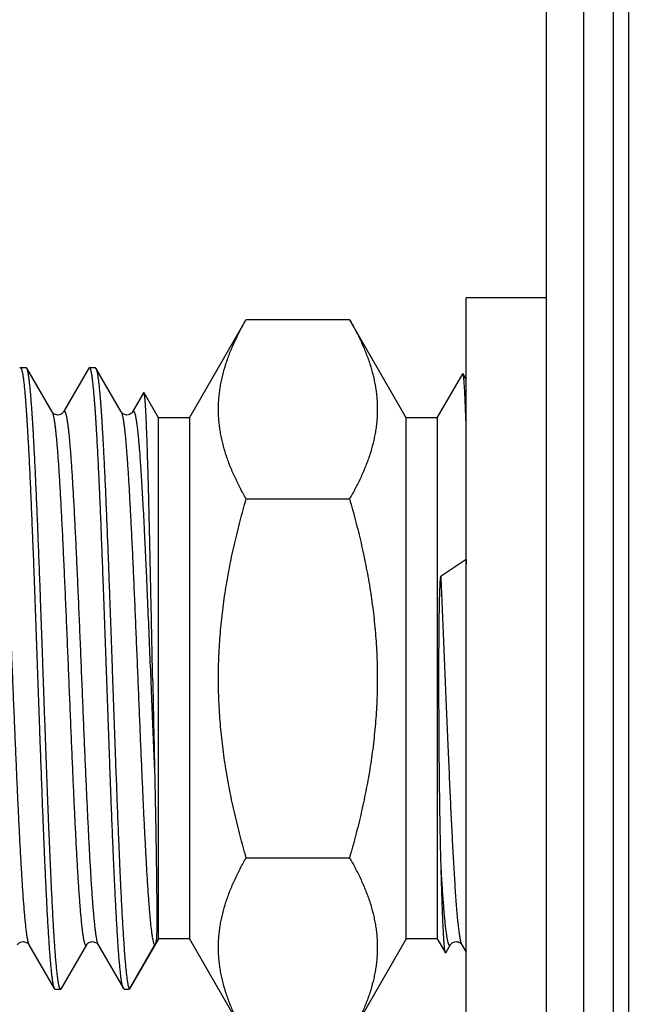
# Model space of a CAD drawing. Header units: inches. Extents: x 0.2 to 16.8, y 0.2 to 10.8.
# Tile 38 of 42: x 9.962 to 10.213, y 7.289 to 7.685. Entities that reach past the tile are written whole.
import ezdxf

# ---------------------------------------------------------------- set-up
doc = ezdxf.new("R2010")
doc.units = ezdxf.units.IN
doc.header["$LTSCALE"] = 0.935
doc.header["$MEASUREMENT"] = 0
doc.layers.get('0').update_dxf_attribs({"linetype": 'CONTINUOUS'})
doc.layers.add('DIMENSIONS', color=7, linetype='CONTINUOUS')
doc.styles.get("Standard").update_dxf_attribs({"font": 'txt', "width": 0.8})
doc.dimstyles.new('DIMSTYLE_1', dxfattribs={"dimtxt": 0.125, "dimasz": 0.18, "dimexe": 0.125, "dimexo": 0.0625, "dimgap": 0.03125, "dimtad": 0, "dimtih": 1, "dimtoh": 1, "dimzin": 4, "dimdsep": 46, "dimtxsty": 'STANDARD', "dimblk": '_FILLED', "dimblk1": '_FILLED', "dimblk2": '_FILLED', "dimcen": 0.09, "dimadec": 0, "dimazin": 0, "dimtp": 0.01, "dimtm": 0.01, "dimtfac": 1, "dimtofl": 0, "dimtmove": 0, "dimatfit": 3, "dimldrblk": '_FILLED', "dimfxl": 1, "dimtolj": 1, "dimtzin": 4, "dimarcsym": 0})

# ---------------------------------------------------------------- blocks, each defined once
blk = doc.blocks.new('*D16')
at = {"layer": 'DIMENSIONS', "color": 2, "linetype": 'CONTINUOUS'}
blk.add_line((9.79494, 7.58723), (9.79494, 9.03085), dxfattribs=at)
at = {"layer": 'DIMENSIONS', "color": 2, "linetype": 'CONTINUOUS', "insert": (9.73244, 9.09335), "char_height": 0.125, "width": 1.325, "attachment_point": 1, "rotation": 90, "line_spacing_factor": 0.9}
blk.add_mtext('2X .49{\\Ftxt.shx;\\W1.000000;\\H0.125000; }[12.5]', dxfattribs=at)
blk = doc.blocks.new('_FILLED')
at = {"color": 0, "linetype": 'BYBLOCK'}
blk.add_solid([(0, 0), (-1, 0.1736), (-1, -0.1736)], dxfattribs=at)

msp = doc.modelspace()

# ---------------------------------------------------------------- linework, layer by layer
at = {"color": 7, "linetype": 'CONTINUOUS'}
for p, q in [((10.18863, 8.59335), (10.18863, 3.52844)), ((10.17363, 3.53844), (10.17363, 8.58335)), ((10.03007, 7.52473), (10.05291, 7.56429)), ((10.05291, 7.56429), (10.09447, 7.56429)), ((10.11731, 7.52473), (10.09447, 7.56429)), ((9.96181, 7.54472), (9.96208, 7.54495)), ((9.96208, 7.54495), (9.96439, 7.54495)), ((9.96466, 7.54472), (9.96439, 7.54495)), ((9.97485, 7.5271), (9.96466, 7.54472)), ((9.98961, 7.54472), (9.97942, 7.5271)), ((9.98988, 7.54495), (9.98961, 7.54472)), ((9.98988, 7.54495), (9.99219, 7.54495)), ((9.99219, 7.54495), (9.99246, 7.54472)), ((10.00265, 7.5271), (9.99246, 7.54472)), ((10.12977, 7.52473), (10.13999, 7.54243)), ((10.14013, 7.54243), (10.13999, 7.54243)), ((10.14144, 7.54016), (10.14013, 7.54243)), ((10.01167, 7.53479), (10.00722, 7.5271)), ((10.01181, 7.53479), (10.01167, 7.53479)), ((10.01762, 7.52473), (10.01181, 7.53479)), ((10.01762, 7.31517), (10.01762, 7.52473)), ((10.03007, 7.52473), (10.01762, 7.52473)), ((10.03007, 7.52473), (10.03007, 7.31517)), ((10.11731, 7.31517), (10.11731, 7.52473)), ((10.12977, 7.52473), (10.11731, 7.52473)), ((10.12977, 7.52473), (10.12977, 7.31517)), ((10.14144, 7.52021), (10.14137, 7.52131)), ((10.05291, 7.49212), (10.09447, 7.49212)), ((10.14137, 7.46772), (10.1313, 7.46104)), ((10.14137, 7.46772), (10.14144, 7.46589)), ((10.05291, 7.34778), (10.09447, 7.34778)), ((9.96552, 7.3128), (9.97571, 7.29518)), ((9.97856, 7.29518), (9.98875, 7.3128)), ((9.99332, 7.3128), (10.00351, 7.29518)), ((10.00594, 7.29502), (10.01609, 7.31258)), ((10.01762, 7.31517), (10.00597, 7.295)), ((10.03007, 7.31517), (10.01762, 7.31517)), ((10.03007, 7.31517), (10.05291, 7.27561)), ((10.11731, 7.31517), (10.09447, 7.27561)), ((10.12977, 7.31517), (10.11731, 7.31517)), ((10.12977, 7.31517), (10.13304, 7.3095)), ((10.13967, 7.3128), (10.14144, 7.30973)), ((10.13319, 7.3095), (10.13304, 7.3095)), ((9.97571, 7.29518), (9.97598, 7.29495)), ((9.97598, 7.29495), (9.97829, 7.29495)), ((9.97856, 7.29518), (9.97829, 7.29495)), ((10.00378, 7.29495), (10.00351, 7.29518)), ((10.00378, 7.29495), (10.00594, 7.29495)), ((10.00594, 7.29502), (10.00594, 7.29495))]:
    msp.add_line(p, q, dxfattribs=at)
at = {"color": 9, "linetype": 'CONTINUOUS'}
for p, q in [((10.20063, 3.52844), (10.20063, 8.59335)), ((10.20663, 8.59335), (10.20663, 3.52844))]:
    msp.add_line(p, q, dxfattribs=at)
at = {"color": 6, "linetype": 'CONTINUOUS'}
for p in [(10.14144, 7.26695), (10.17363, 7.57295)]:
    msp.add_line(p, (10.14144, 7.57295), dxfattribs=at)
at = {"color": 7, "linetype": 'CONTINUOUS'}
for points in [[(9.97942, 7.5271), (9.97941, 7.52709), (9.97933, 7.52697), (9.97921, 7.52681), (9.97903, 7.52662), (9.97878, 7.52641), (9.97846, 7.52621), (9.97807, 7.52603), (9.97763, 7.52592), (9.97716, 7.52587), (9.97669, 7.52591), (9.97625, 7.52602), (9.97585, 7.52618), (9.97553, 7.52638), (9.97527, 7.52659), (9.97508, 7.52678), (9.97495, 7.52695), (9.97487, 7.52707), (9.97485, 7.5271)], [(10.00722, 7.5271), (10.00721, 7.52709), (10.00713, 7.52697), (10.00701, 7.52681), (10.00683, 7.52662), (10.00658, 7.52641), (10.00626, 7.52621), (10.00587, 7.52603), (10.00543, 7.52592), (10.00496, 7.52587), (10.00449, 7.52591), (10.00405, 7.52602), (10.00365, 7.52619), (10.00332, 7.52638), (10.00307, 7.52659), (10.00288, 7.52678), (10.00275, 7.52695), (10.00267, 7.52707), (10.00265, 7.5271)], [(9.96095, 7.3128), (9.96097, 7.31283), (9.96105, 7.31295), (9.96117, 7.31311), (9.96135, 7.31329), (9.9616, 7.3135), (9.96191, 7.31369), (9.96229, 7.31386), (9.96272, 7.31398), (9.96318, 7.31403), (9.96367, 7.31399), (9.96413, 7.31388), (9.96453, 7.31371), (9.96485, 7.31351), (9.96511, 7.3133), (9.96529, 7.31311), (9.96543, 7.31294), (9.96551, 7.31281), (9.96552, 7.3128)], [(9.98875, 7.3128), (9.98877, 7.31283), (9.98885, 7.31295), (9.98897, 7.31311), (9.98915, 7.31329), (9.9894, 7.3135), (9.98971, 7.31369), (9.99009, 7.31386), (9.99052, 7.31398), (9.99099, 7.31403), (9.99147, 7.31399), (9.99193, 7.31388), (9.99233, 7.31371), (9.99265, 7.31351), (9.99291, 7.3133), (9.9931, 7.3131), (9.99323, 7.31294), (9.99331, 7.31281), (9.99332, 7.3128)], [(10.13319, 7.3095), (10.13511, 7.31281), (10.13518, 7.31293), (10.1353, 7.31308), (10.13548, 7.31327), (10.13572, 7.31348), (10.13604, 7.31368), (10.13643, 7.31386), (10.13686, 7.31398), (10.13733, 7.31403), (10.1378, 7.314), (10.13824, 7.31389), (10.13864, 7.31373), (10.13898, 7.31353), (10.13924, 7.31332), (10.13943, 7.31312), (10.13957, 7.31295), (10.13965, 7.31283), (10.13967, 7.3128)]]:
    msp.add_lwpolyline(points, dxfattribs=at)
msp.add_arc((28.02554, 7.77897), 18.01383, 181.141991, 181.263516, dxfattribs=at)
for points, knots in [([(10.05291, 7.49212), (10.05207, 7.49357), (10.05046, 7.49649), (10.04827, 7.50094), (10.04635, 7.50542), (10.04472, 7.50993), (10.04363, 7.51372), (10.04293, 7.51677), (10.0425, 7.51905), (10.04217, 7.52133), (10.04193, 7.52362), (10.04178, 7.52591), (10.04173, 7.5282), (10.04178, 7.53049), (10.04193, 7.53278), (10.04217, 7.53507), (10.0425, 7.53736), (10.04293, 7.53964), (10.04363, 7.54268), (10.04472, 7.54648), (10.04635, 7.55099), (10.04827, 7.55547), (10.05046, 7.55991), (10.05207, 7.56283), (10.05291, 7.56429)], [0, 0, 0, 0, 0.065936, 0.130778, 0.194516, 0.257183, 0.318871, 0.349399, 0.379748, 0.409947, 0.440031, 0.470035, 0.5, 0.529965, 0.559969, 0.590053, 0.620252, 0.650601, 0.681129, 0.742817, 0.805484, 0.869222, 0.934064, 1, 1, 1, 1]), ([(10.09447, 7.56429), (10.09531, 7.56283), (10.09692, 7.55991), (10.09912, 7.55547), (10.10104, 7.55099), (10.10267, 7.54648), (10.10376, 7.54268), (10.10446, 7.53964), (10.10488, 7.53736), (10.10522, 7.53507), (10.10546, 7.53278), (10.10561, 7.53049), (10.10565, 7.5282), (10.10561, 7.52591), (10.10546, 7.52362), (10.10522, 7.52133), (10.10488, 7.51905), (10.10446, 7.51677), (10.10376, 7.51372), (10.10267, 7.50993), (10.10104, 7.50542), (10.09912, 7.50094), (10.09692, 7.49649), (10.09531, 7.49357), (10.09447, 7.49212)], [0, 0, 0, 0, 0.065936, 0.130778, 0.194516, 0.257183, 0.318871, 0.349399, 0.379748, 0.409947, 0.440031, 0.470035, 0.5, 0.529965, 0.559969, 0.590053, 0.620252, 0.650601, 0.681129, 0.742817, 0.805484, 0.869222, 0.934064, 1, 1, 1, 1]), ([(9.96208, 7.54495), (9.96209, 7.54495), (9.96211, 7.54495), (9.96215, 7.54494), (9.96219, 7.54491), (9.96225, 7.54486), (9.9623, 7.5448), (9.96236, 7.54471), (9.96241, 7.54461), (9.96246, 7.54448), (9.96252, 7.54434), (9.96257, 7.54418), (9.96263, 7.544), (9.96268, 7.54381), (9.96275, 7.54351), (9.96285, 7.54309), (9.96296, 7.54252), (9.96306, 7.54189), (9.96317, 7.54118), (9.96328, 7.5404), (9.96339, 7.53954), (9.9635, 7.53862), (9.9636, 7.53762), (9.96371, 7.53655), (9.96382, 7.53541), (9.96393, 7.5342), (9.96404, 7.53293), (9.96415, 7.53158), (9.96425, 7.53017), (9.96436, 7.52869), (9.96447, 7.52714), (9.96458, 7.52554), (9.96469, 7.52386), (9.9648, 7.52213), (9.96494, 7.51969), (9.96509, 7.51718), (9.96523, 7.51458), (9.96538, 7.51184), (9.96556, 7.50827), (9.96578, 7.50383), (9.96599, 7.49919), (9.96621, 7.49435), (9.96643, 7.48934), (9.96664, 7.48416), (9.96682, 7.47975), (9.96697, 7.47614), (9.96711, 7.47244), (9.9673, 7.46775), (9.96751, 7.46203), (9.96769, 7.4572), (9.96784, 7.45328), (9.96798, 7.44932), (9.96816, 7.44432), (9.96838, 7.43828), (9.9686, 7.43219), (9.96881, 7.42608), (9.96896, 7.42199), (9.96903, 7.41995)], [0, 0, 0, 0, 0.000218, 0.000442, 0.000932, 0.001505, 0.002186, 0.002988, 0.003919, 0.004985, 0.00619, 0.007534, 0.009021, 0.010651, 0.012425, 0.016406, 0.020967, 0.026107, 0.031825, 0.03812, 0.044988, 0.052426, 0.060431, 0.068998, 0.078123, 0.0878, 0.098023, 0.108788, 0.120087, 0.131914, 0.144262, 0.157124, 0.170492, 0.184358, 0.198714, 0.228861, 0.244635, 0.260862, 0.29464, 0.330114, 0.367199, 0.405806, 0.445843, 0.487212, 0.529814, 0.551546, 0.573548, 0.618307, 0.663985, 0.710471, 0.733982, 0.757654, 0.805419, 0.853653, 0.902239, 0.951061, 1, 1, 1, 1]), ([(9.97134, 7.41995), (9.97127, 7.42191), (9.97113, 7.42584), (9.97092, 7.43172), (9.97071, 7.43757), (9.9705, 7.44338), (9.97033, 7.44819), (9.97019, 7.45201), (9.97005, 7.45579), (9.96988, 7.46045), (9.96967, 7.46598), (9.96946, 7.4714), (9.96925, 7.47671), (9.96905, 7.48189), (9.96884, 7.48694), (9.96863, 7.49184), (9.96842, 7.49657), (9.96821, 7.50114), (9.968, 7.50553), (9.9678, 7.50972), (9.96762, 7.51309), (9.96748, 7.51569), (9.96738, 7.51756), (9.96727, 7.51937), (9.96717, 7.52113), (9.96706, 7.52283), (9.96696, 7.52448), (9.96685, 7.52606), (9.96672, 7.52806), (9.96655, 7.5304), (9.96634, 7.53303), (9.96616, 7.53507), (9.96602, 7.53656), (9.96589, 7.53789), (9.96575, 7.53913), (9.9656, 7.54028), (9.9655, 7.54104), (9.9654, 7.54174), (9.96529, 7.54237), (9.96519, 7.54293), (9.96509, 7.54342), (9.965, 7.54378), (9.96492, 7.54404), (9.96487, 7.54421), (9.96482, 7.54436), (9.96477, 7.5445), (9.96472, 7.54461), (9.96468, 7.54468), (9.96466, 7.54472)], [0, 0, 0, 0, 0.047171, 0.094238, 0.141095, 0.187639, 0.233766, 0.256641, 0.279373, 0.32436, 0.368626, 0.412073, 0.454604, 0.496126, 0.536545, 0.575772, 0.613721, 0.650306, 0.685448, 0.719067, 0.75109, 0.76648, 0.781445, 0.795977, 0.810066, 0.823706, 0.83689, 0.849609, 0.861857, 0.884913, 0.906008, 0.925097, 0.933876, 0.942138, 0.957097, 0.963786, 0.969945, 0.97557, 0.980659, 0.985213, 0.989229, 0.992711, 0.994252, 0.995661, 0.996938, 0.998086, 0.999105, 1, 1, 1, 1]), ([(10.00351, 7.29518), (10.00349, 7.29522), (10.00345, 7.29529), (10.0034, 7.29541), (10.00335, 7.29555), (10.00329, 7.2957), (10.00324, 7.29587), (10.00317, 7.29614), (10.00308, 7.29652), (10.00297, 7.29703), (10.00287, 7.2976), (10.00276, 7.29825), (10.00265, 7.29897), (10.00255, 7.29976), (10.00244, 7.30062), (10.00234, 7.30155), (10.00219, 7.30293), (10.00201, 7.30481), (10.00179, 7.30728), (10.00158, 7.31), (10.00137, 7.31298), (10.00116, 7.31621), (10.00095, 7.31967), (10.00073, 7.32337), (10.00052, 7.32729), (10.00031, 7.33143), (10.00013, 7.33501), (9.99999, 7.33797), (9.99989, 7.34026), (9.99978, 7.3426), (9.99968, 7.34499), (9.99957, 7.34742), (9.99943, 7.35074), (9.99925, 7.35499), (9.99903, 7.36019), (9.99882, 7.36554), (9.99865, 7.37008), (9.9985, 7.37376), (9.99836, 7.37752), (9.99818, 7.38228), (9.99797, 7.38806), (9.99776, 7.3939), (9.99755, 7.39981), (9.99733, 7.40577), (9.99712, 7.41175), (9.99691, 7.41776), (9.9967, 7.42377), (9.99648, 7.42977), (9.99627, 7.43575), (9.99606, 7.44169), (9.99584, 7.44759), (9.99563, 7.45342), (9.99542, 7.45917), (9.99521, 7.46483), (9.99499, 7.47038), (9.99478, 7.47582), (9.99457, 7.48113), (9.99436, 7.4863), (9.99414, 7.49132), (9.99393, 7.49616), (9.99372, 7.50084), (9.99351, 7.50532), (9.99329, 7.50961), (9.99308, 7.51369), (9.99287, 7.51755), (9.99269, 7.52063), (9.99254, 7.52298), (9.99244, 7.52465), (9.99233, 7.52626), (9.99222, 7.52781), (9.99212, 7.5293), (9.99201, 7.53073), (9.99191, 7.53209), (9.9918, 7.53338), (9.99169, 7.53461), (9.99159, 7.53577), (9.99148, 7.53687), (9.99137, 7.5379), (9.99127, 7.53886), (9.99116, 7.53975), (9.99106, 7.54057), (9.99095, 7.54132), (9.99084, 7.54201), (9.99074, 7.54262), (9.99063, 7.54316), (9.99053, 7.54363), (9.99044, 7.54397), (9.99036, 7.54421), (9.99031, 7.54437), (9.99026, 7.5445), (9.9902, 7.54462), (9.99015, 7.54472), (9.9901, 7.5448), (9.99005, 7.54487), (9.98999, 7.54491), (9.98994, 7.54494), (9.98991, 7.54495), (9.98989, 7.54495), (9.98988, 7.54495)], [0, 0, 0, 0, 0.000456, 0.000976, 0.001563, 0.002218, 0.002941, 0.003732, 0.005524, 0.007594, 0.009943, 0.012571, 0.015477, 0.01866, 0.022118, 0.025851, 0.029856, 0.038673, 0.048552, 0.059471, 0.071403, 0.084324, 0.098203, 0.113009, 0.128707, 0.145261, 0.162633, 0.171614, 0.180784, 0.190138, 0.199671, 0.209377, 0.219251, 0.239478, 0.260306, 0.281687, 0.303571, 0.314686, 0.325907, 0.348645, 0.37173, 0.395111, 0.418733, 0.442541, 0.46648, 0.490495, 0.51453, 0.53853, 0.562439, 0.586202, 0.609764, 0.63307, 0.656067, 0.678701, 0.700919, 0.722672, 0.743907, 0.764577, 0.784634, 0.80403, 0.822722, 0.840666, 0.85782, 0.874146, 0.889606, 0.904163, 0.911093, 0.917785, 0.924236, 0.930441, 0.936398, 0.942102, 0.94755, 0.95274, 0.957669, 0.962333, 0.966731, 0.97086, 0.974718, 0.978302, 0.981611, 0.984644, 0.987399, 0.989876, 0.992074, 0.993993, 0.995633, 0.99635, 0.996999, 0.99758, 0.998095, 0.998546, 0.998934, 0.999264, 0.999544, 0.999783, 0.999893, 1, 1, 1, 1]), ([(9.99246, 7.54472), (9.99248, 7.54468), (9.99252, 7.54461), (9.99257, 7.54449), (9.99262, 7.54436), (9.99267, 7.5442), (9.99273, 7.54403), (9.9928, 7.54377), (9.99289, 7.5434), (9.99299, 7.5429), (9.9931, 7.54233), (9.9932, 7.54169), (9.99331, 7.54099), (9.99341, 7.54021), (9.99352, 7.53937), (9.99362, 7.53846), (9.99377, 7.53711), (9.99391, 7.53567), (9.99404, 7.53415), (9.99415, 7.53291), (9.99425, 7.5316), (9.99436, 7.53023), (9.99446, 7.5288), (9.99457, 7.52731), (9.99468, 7.52575), (9.99482, 7.52356), (9.995, 7.52068), (9.99517, 7.5177), (9.99531, 7.51521), (9.99545, 7.51257), (9.99563, 7.50914), (9.99584, 7.50488), (9.99605, 7.50042), (9.99626, 7.49578), (9.99647, 7.49097), (9.99668, 7.486), (9.99689, 7.48088), (9.9971, 7.47562), (9.99731, 7.47024), (9.99752, 7.46474), (9.99773, 7.45914), (9.99794, 7.45345), (9.99815, 7.44768), (9.99836, 7.44185), (9.99857, 7.43598), (9.99878, 7.43006), (9.99899, 7.42412), (9.9992, 7.41818), (9.99941, 7.41224), (9.99962, 7.40631), (9.99983, 7.40042), (10.00004, 7.39457), (10.00025, 7.38877), (10.00046, 7.38305), (10.00068, 7.37741), (10.00088, 7.37187), (10.0011, 7.36644), (10.00131, 7.36113), (10.00152, 7.35595), (10.00169, 7.35172), (10.00183, 7.34842), (10.00194, 7.346), (10.00204, 7.34362), (10.00215, 7.34129), (10.00226, 7.339), (10.00239, 7.33604), (10.00257, 7.33246), (10.00278, 7.32831), (10.00299, 7.32438), (10.0032, 7.32066), (10.00341, 7.31716), (10.00362, 7.3139), (10.00383, 7.31088), (10.00401, 7.30852), (10.00415, 7.30675), (10.00429, 7.30516), (10.00445, 7.30333), (10.00464, 7.30161), (10.00478, 7.30036), (10.00489, 7.29953), (10.00499, 7.29877), (10.0051, 7.29808), (10.0052, 7.29745), (10.0053, 7.2969), (10.00541, 7.29641), (10.0055, 7.29605), (10.00557, 7.2958), (10.00562, 7.29563), (10.00568, 7.29549), (10.00573, 7.29536), (10.00578, 7.29525), (10.00583, 7.29515), (10.00589, 7.29508), (10.00592, 7.29504), (10.00594, 7.29502)], [0, 0, 0, 0, 0.000452, 0.000967, 0.001547, 0.002193, 0.002906, 0.003687, 0.005451, 0.007488, 0.009798, 0.012381, 0.015237, 0.018364, 0.021761, 0.025427, 0.029359, 0.038016, 0.042736, 0.047714, 0.052947, 0.058432, 0.064166, 0.070145, 0.076368, 0.082829, 0.096455, 0.110993, 0.118593, 0.126409, 0.142669, 0.159736, 0.177573, 0.196138, 0.215389, 0.235284, 0.255777, 0.276822, 0.298371, 0.320376, 0.342786, 0.365551, 0.38862, 0.41194, 0.435458, 0.459122, 0.482877, 0.50667, 0.530447, 0.554153, 0.577737, 0.601143, 0.62432, 0.647214, 0.669774, 0.691949, 0.713688, 0.734942, 0.755664, 0.775806, 0.785646, 0.795323, 0.804834, 0.814171, 0.823331, 0.832307, 0.84969, 0.866281, 0.882043, 0.896939, 0.910937, 0.924005, 0.936115, 0.947238, 0.952422, 0.957351, 0.966431, 0.974459, 0.978074, 0.981419, 0.984494, 0.987298, 0.989828, 0.992086, 0.99407, 0.995783, 0.996537, 0.997225, 0.997846, 0.998401, 0.998892, 0.99932, 0.999688, 1, 1, 1, 1]), ([(10.14137, 7.52131), (10.14135, 7.52209), (10.1413, 7.52363), (10.14122, 7.52587), (10.14114, 7.52797), (10.14107, 7.52994), (10.14099, 7.53178), (10.14091, 7.53347), (10.14083, 7.53503), (10.14076, 7.53644), (10.14068, 7.53771), (10.1406, 7.53883), (10.14054, 7.53967), (10.14048, 7.54026), (10.14044, 7.54066), (10.14041, 7.54101), (10.14037, 7.54133), (10.14033, 7.5416), (10.14029, 7.54184), (10.14025, 7.54205), (10.14022, 7.54219), (10.14019, 7.54229), (10.14017, 7.54234), (10.14015, 7.54239), (10.14014, 7.54242), (10.14013, 7.54243)], [0, 0, 0, 0, 0.111744, 0.217415, 0.316882, 0.41005, 0.496761, 0.576902, 0.650404, 0.717161, 0.777074, 0.83006, 0.876064, 0.89643, 0.915029, 0.931857, 0.946906, 0.960172, 0.971655, 0.981361, 0.9893, 0.992614, 0.995496, 0.997954, 1, 1, 1, 1]), ([(10.01529, 7.41995), (10.01525, 7.42178), (10.01518, 7.42544), (10.01506, 7.43092), (10.01495, 7.43639), (10.01484, 7.44182), (10.01473, 7.44721), (10.01462, 7.45254), (10.01451, 7.45779), (10.0144, 7.46296), (10.01429, 7.46804), (10.01418, 7.473), (10.01407, 7.47784), (10.01396, 7.48255), (10.01385, 7.48711), (10.01375, 7.49152), (10.01364, 7.49576), (10.01353, 7.49982), (10.01342, 7.5037), (10.01331, 7.50738), (10.0132, 7.51086), (10.0131, 7.51412), (10.01299, 7.51717), (10.01288, 7.51999), (10.01278, 7.52258), (10.01267, 7.52494), (10.01256, 7.52705), (10.01246, 7.52891), (10.01237, 7.5303), (10.01229, 7.53129), (10.01224, 7.53194), (10.01219, 7.53252), (10.01213, 7.53303), (10.01208, 7.53349), (10.01203, 7.53387), (10.01198, 7.53415), (10.01195, 7.53435), (10.01192, 7.53447), (10.01189, 7.53457), (10.01187, 7.53466), (10.01184, 7.53473), (10.01182, 7.53477), (10.01181, 7.53479)], [0, 0, 0, 0, 0.047794, 0.095552, 0.143152, 0.190475, 0.237403, 0.283816, 0.3296, 0.374645, 0.41884, 0.462073, 0.504241, 0.545244, 0.584987, 0.62337, 0.6603, 0.695694, 0.72947, 0.761545, 0.791852, 0.820318, 0.846876, 0.871469, 0.89404, 0.914541, 0.932932, 0.949166, 0.963215, 0.969412, 0.975052, 0.980133, 0.984652, 0.988608, 0.991999, 0.99483, 0.996035, 0.997101, 0.998029, 0.998819, 0.999475, 1, 1, 1, 1]), ([(10.04175, 7.41995), (10.04175, 7.423), (10.04188, 7.42911), (10.04246, 7.43825), (10.04341, 7.44736), (10.04471, 7.45643), (10.04633, 7.46545), (10.04825, 7.4744), (10.05045, 7.4833), (10.05207, 7.48919), (10.05291, 7.49212)], [0, 0, 0, 0, 0.124998, 0.249997, 0.374996, 0.499995, 0.624996, 0.749997, 0.874998, 1, 1, 1, 1]), ([(10.09447, 7.49212), (10.09532, 7.48919), (10.09694, 7.4833), (10.09913, 7.4744), (10.10106, 7.46545), (10.10268, 7.45643), (10.10398, 7.44736), (10.10493, 7.43825), (10.10551, 7.42911), (10.10564, 7.423), (10.10564, 7.41995)], [0, 0, 0, 0, 0.125002, 0.250003, 0.375004, 0.500005, 0.625004, 0.750003, 0.875002, 1, 1, 1, 1]), ([(10.13043, 7.41995), (10.13043, 7.42082), (10.13043, 7.42257), (10.13043, 7.42518), (10.13044, 7.4278), (10.13045, 7.43041), (10.13046, 7.43301), (10.13048, 7.43561), (10.1305, 7.4382), (10.13052, 7.44078), (10.13055, 7.44292), (10.13057, 7.44463), (10.13059, 7.44591), (10.13061, 7.44719), (10.13063, 7.44846), (10.13065, 7.44973), (10.13068, 7.451), (10.13071, 7.45205), (10.13073, 7.45289), (10.13075, 7.45352), (10.13077, 7.45415), (10.13079, 7.45478), (10.13081, 7.45541), (10.13083, 7.45604), (10.13086, 7.45667), (10.13088, 7.45719), (10.13091, 7.45761), (10.13092, 7.45793), (10.13094, 7.45824), (10.13096, 7.45856), (10.13098, 7.45887), (10.131, 7.45919), (10.13102, 7.45945), (10.13104, 7.45967), (10.13106, 7.45982), (10.13107, 7.45998), (10.13109, 7.46014), (10.13111, 7.4603), (10.13113, 7.46046), (10.13115, 7.4606), (10.13117, 7.46069), (10.13118, 7.46074), (10.13119, 7.46078), (10.1312, 7.46082), (10.13121, 7.46086), (10.13122, 7.4609), (10.13123, 7.46094), (10.13124, 7.46096), (10.13124, 7.46098), (10.13125, 7.461), (10.13126, 7.46101), (10.13126, 7.46102), (10.13127, 7.46103), (10.13127, 7.46104), (10.13128, 7.46104), (10.13128, 7.46105), (10.13129, 7.46105), (10.13129, 7.46105), (10.1313, 7.46104)], [0, 0, 0, 0, 0.063622, 0.12721, 0.19073, 0.254148, 0.317433, 0.380557, 0.44349, 0.506206, 0.568681, 0.599822, 0.630894, 0.661898, 0.69283, 0.723693, 0.754488, 0.78522, 0.800563, 0.815894, 0.831212, 0.84652, 0.861821, 0.877117, 0.892413, 0.907714, 0.91537, 0.92303, 0.930697, 0.938373, 0.946061, 0.953764, 0.961488, 0.96536, 0.96924, 0.973129, 0.97703, 0.980945, 0.984876, 0.988826, 0.990809, 0.991803, 0.992797, 0.993791, 0.994784, 0.995773, 0.996758, 0.997245, 0.997719, 0.998183, 0.998653, 0.998892, 0.999121, 0.999326, 0.999497, 0.999636, 0.99976, 1, 1, 1, 1]), ([(9.96903, 7.41995), (9.9691, 7.41798), (9.96924, 7.41406), (9.96945, 7.40818), (9.96966, 7.40233), (9.96986, 7.39652), (9.97007, 7.39076), (9.97028, 7.38506), (9.97049, 7.37945), (9.9707, 7.37392), (9.97091, 7.3685), (9.97108, 7.36404), (9.97122, 7.36054), (9.97136, 7.35713), (9.9715, 7.35377), (9.97164, 7.35045), (9.97174, 7.34802), (9.97185, 7.34563), (9.97199, 7.34253), (9.97216, 7.33876), (9.97237, 7.33437), (9.97257, 7.33017), (9.97278, 7.32618), (9.97299, 7.32239), (9.9732, 7.31882), (9.97341, 7.31548), (9.97361, 7.31236), (9.97382, 7.30949), (9.97403, 7.30686), (9.97424, 7.30449), (9.97442, 7.30267), (9.97456, 7.30134), (9.97466, 7.30045), (9.97477, 7.29962), (9.97487, 7.29885), (9.97497, 7.29816), (9.97508, 7.29753), (9.97518, 7.29697), (9.97529, 7.29648), (9.97537, 7.29611), (9.97545, 7.29586), (9.9755, 7.29569), (9.97555, 7.29554), (9.9756, 7.2954), (9.97565, 7.29529), (9.97569, 7.29522), (9.97571, 7.29518)], [0, 0, 0, 0, 0.047175, 0.094246, 0.141106, 0.187652, 0.233781, 0.27939, 0.324378, 0.368646, 0.412094, 0.454627, 0.47552, 0.496149, 0.536569, 0.556338, 0.575798, 0.594937, 0.613747, 0.650332, 0.685474, 0.719093, 0.751115, 0.781471, 0.810092, 0.836915, 0.861882, 0.884938, 0.906032, 0.925119, 0.942159, 0.9499, 0.957116, 0.963804, 0.969961, 0.975585, 0.980674, 0.985226, 0.989241, 0.992721, 0.99426, 0.995667, 0.996943, 0.998089, 0.999107, 1, 1, 1, 1]), ([(9.97829, 7.29495), (9.97828, 7.29495), (9.97826, 7.29495), (9.97822, 7.29496), (9.97818, 7.29499), (9.97812, 7.29504), (9.97807, 7.2951), (9.97801, 7.29519), (9.97796, 7.29529), (9.97791, 7.29542), (9.97785, 7.29556), (9.9778, 7.29572), (9.97772, 7.29597), (9.97763, 7.29633), (9.97752, 7.29681), (9.97741, 7.29737), (9.97731, 7.29801), (9.9772, 7.29872), (9.97709, 7.2995), (9.97698, 7.30036), (9.97687, 7.30128), (9.97676, 7.30228), (9.97666, 7.30335), (9.97651, 7.30491), (9.97632, 7.30704), (9.97611, 7.3098), (9.97589, 7.31282), (9.97567, 7.3161), (9.97546, 7.31963), (9.97524, 7.3234), (9.97503, 7.3274), (9.97481, 7.33163), (9.97463, 7.33529), (9.97449, 7.33832), (9.97434, 7.34148), (9.9742, 7.3447), (9.97405, 7.34799), (9.97395, 7.35052), (9.97384, 7.35309), (9.97373, 7.3557), (9.97362, 7.35835), (9.97351, 7.36104), (9.9734, 7.36376), (9.97329, 7.36652), (9.97318, 7.3693), (9.97308, 7.37212), (9.97297, 7.37497), (9.97282, 7.37882), (9.97264, 7.38369), (9.97242, 7.3896), (9.97221, 7.39558), (9.97199, 7.40162), (9.97177, 7.40771), (9.97155, 7.41382), (9.97141, 7.41791), (9.97134, 7.41995)], [0, 0, 0, 0, 0.000216, 0.000439, 0.000926, 0.001498, 0.002179, 0.002981, 0.003913, 0.00498, 0.006185, 0.00753, 0.009018, 0.012423, 0.016404, 0.020965, 0.026104, 0.031822, 0.038117, 0.044985, 0.052424, 0.06043, 0.068997, 0.078122, 0.098022, 0.120087, 0.144263, 0.170494, 0.198717, 0.228865, 0.260867, 0.294646, 0.33012, 0.348467, 0.367205, 0.405812, 0.425657, 0.445848, 0.466372, 0.487216, 0.50837, 0.529819, 0.55155, 0.573552, 0.59581, 0.618311, 0.641042, 0.663988, 0.710474, 0.757656, 0.805422, 0.853655, 0.902241, 0.951062, 1, 1, 1, 1]), ([(10.05291, 7.34778), (10.05207, 7.35071), (10.05045, 7.3566), (10.04825, 7.3655), (10.04633, 7.37445), (10.04471, 7.38347), (10.04341, 7.39254), (10.04246, 7.40165), (10.04188, 7.41079), (10.04175, 7.4169), (10.04175, 7.41995)], [0, 0, 0, 0, 0.125002, 0.250003, 0.375004, 0.500005, 0.625004, 0.750003, 0.875002, 1, 1, 1, 1]), ([(10.10564, 7.41995), (10.10564, 7.4169), (10.10551, 7.41079), (10.10493, 7.40165), (10.10398, 7.39254), (10.10268, 7.38347), (10.10106, 7.37445), (10.09913, 7.3655), (10.09694, 7.3566), (10.09532, 7.35071), (10.09447, 7.34778)], [0, 0, 0, 0, 0.124998, 0.249997, 0.374996, 0.499995, 0.624996, 0.749997, 0.874998, 1, 1, 1, 1]), ([(10.1313, 7.34426), (10.13126, 7.34556), (10.13119, 7.34821), (10.1311, 7.35226), (10.13101, 7.35646), (10.13093, 7.36079), (10.13085, 7.36525), (10.13078, 7.36984), (10.13072, 7.37453), (10.13066, 7.37932), (10.13061, 7.3842), (10.13057, 7.38916), (10.13053, 7.39419), (10.13049, 7.39927), (10.13047, 7.4044), (10.13045, 7.40957), (10.13043, 7.41475), (10.13043, 7.41822), (10.13043, 7.41995)], [0, 0, 0, 0, 0.051521, 0.105076, 0.160559, 0.21786, 0.276867, 0.337456, 0.399497, 0.462859, 0.527396, 0.592972, 0.659444, 0.72666, 0.794475, 0.862737, 0.931296, 1, 1, 1, 1]), ([(10.01609, 7.38175), (10.01612, 7.38056), (10.01617, 7.37819), (10.01624, 7.37468), (10.01631, 7.37122), (10.01637, 7.36838), (10.01641, 7.36614), (10.01645, 7.36395), (10.0165, 7.36126), (10.01655, 7.35809), (10.0166, 7.35501), (10.01665, 7.35201), (10.01671, 7.34819), (10.01677, 7.34366), (10.01683, 7.3393), (10.01687, 7.33602), (10.0169, 7.33304), (10.01693, 7.3302), (10.01695, 7.32752), (10.01695, 7.32569), (10.01696, 7.32398), (10.01696, 7.3224), (10.01695, 7.32093), (10.01694, 7.31959), (10.01692, 7.31838), (10.01689, 7.31729), (10.01686, 7.31646), (10.01683, 7.31585), (10.0168, 7.31544), (10.01677, 7.31506), (10.01674, 7.31471), (10.01669, 7.31437), (10.01664, 7.31406), (10.01658, 7.31376), (10.01651, 7.31352), (10.01644, 7.31332), (10.01638, 7.31315), (10.01631, 7.31299), (10.01621, 7.31279), (10.01614, 7.31267), (10.01609, 7.31258)], [0, 0, 0, 0, 0.051598, 0.102386, 0.152293, 0.201251, 0.225356, 0.249204, 0.296089, 0.34184, 0.386402, 0.429724, 0.471744, 0.551666, 0.625771, 0.660517, 0.693666, 0.755054, 0.783229, 0.809673, 0.834352, 0.857248, 0.878358, 0.89768, 0.915211, 0.93095, 0.944912, 0.951246, 0.957166, 0.962688, 0.967837, 0.972651, 0.977185, 0.981527, 0.985856, 0.988136, 0.990649, 0.993736, 0.995868, 1, 1, 1, 1]), ([(10.05291, 7.27561), (10.05207, 7.27707), (10.05046, 7.27999), (10.04827, 7.28443), (10.04635, 7.28891), (10.04472, 7.29342), (10.04363, 7.29722), (10.04293, 7.30026), (10.0425, 7.30254), (10.04217, 7.30483), (10.04193, 7.30711), (10.04178, 7.30941), (10.04173, 7.3117), (10.04178, 7.31399), (10.04193, 7.31628), (10.04217, 7.31857), (10.0425, 7.32085), (10.04293, 7.32313), (10.04363, 7.32618), (10.04472, 7.32997), (10.04635, 7.33448), (10.04827, 7.33896), (10.05046, 7.34341), (10.05207, 7.34633), (10.05291, 7.34778)], [0, 0, 0, 0, 0.065936, 0.130778, 0.194516, 0.257183, 0.318871, 0.349399, 0.379748, 0.409947, 0.440031, 0.470035, 0.5, 0.529965, 0.559969, 0.590053, 0.620252, 0.650601, 0.681129, 0.742817, 0.805484, 0.869222, 0.934064, 1, 1, 1, 1]), ([(10.09447, 7.34778), (10.09531, 7.34633), (10.09692, 7.34341), (10.09912, 7.33896), (10.10104, 7.33448), (10.10267, 7.32997), (10.10376, 7.32618), (10.10446, 7.32313), (10.10488, 7.32085), (10.10522, 7.31857), (10.10546, 7.31628), (10.10561, 7.31399), (10.10565, 7.3117), (10.10561, 7.30941), (10.10546, 7.30711), (10.10522, 7.30483), (10.10488, 7.30254), (10.10446, 7.30026), (10.10376, 7.29722), (10.10267, 7.29342), (10.10104, 7.28891), (10.09912, 7.28443), (10.09692, 7.27999), (10.09531, 7.27707), (10.09447, 7.27561)], [0, 0, 0, 0, 0.065936, 0.130778, 0.194516, 0.257183, 0.318871, 0.349399, 0.379748, 0.409947, 0.440031, 0.470035, 0.5, 0.529965, 0.559969, 0.590053, 0.620252, 0.650601, 0.681129, 0.742817, 0.805484, 0.869222, 0.934064, 1, 1, 1, 1]), ([(10.13304, 7.3095), (10.13303, 7.30952), (10.13301, 7.30956), (10.13299, 7.30963), (10.13296, 7.30972), (10.13293, 7.30982), (10.13291, 7.30994), (10.13287, 7.31014), (10.13282, 7.31042), (10.13277, 7.31081), (10.13271, 7.31126), (10.13266, 7.31177), (10.13261, 7.31236), (10.13255, 7.313), (10.13248, 7.31399), (10.13239, 7.31538), (10.13228, 7.31724), (10.13217, 7.31934), (10.13206, 7.32168), (10.13195, 7.32426), (10.13184, 7.32707), (10.13173, 7.3301), (10.13162, 7.33335), (10.13151, 7.33681), (10.1314, 7.34047), (10.13133, 7.34298), (10.1313, 7.34426)], [0, 0, 0, 0, 0.001747, 0.003925, 0.006548, 0.009626, 0.013161, 0.017156, 0.026532, 0.037755, 0.050824, 0.065733, 0.082479, 0.101057, 0.121461, 0.167728, 0.221175, 0.281665, 0.349066, 0.423254, 0.504064, 0.591281, 0.6847, 0.784116, 0.889306, 1, 1, 1, 1])]:
    msp.add_open_spline(points, degree=3, knots=knots, dxfattribs=at)
at = {"color": 9, "linetype": 'CONTINUOUS'}
for points, knots in [([(9.95162, 7.5271), (9.95164, 7.52713), (9.95167, 7.52719), (9.95173, 7.52726), (9.95178, 7.52732), (9.95184, 7.52735), (9.9519, 7.52737), (9.95196, 7.52737), (9.95202, 7.52736), (9.95206, 7.52733), (9.9521, 7.5273), (9.95214, 7.52726), (9.95219, 7.5272), (9.95224, 7.52711), (9.9523, 7.52701), (9.95235, 7.52689), (9.95241, 7.52676), (9.95246, 7.52661), (9.95254, 7.52638), (9.95263, 7.52605), (9.95274, 7.5256), (9.95285, 7.52509), (9.95296, 7.52453), (9.95306, 7.5239), (9.95317, 7.52322), (9.95327, 7.52248), (9.95338, 7.52169), (9.95348, 7.52085), (9.95363, 7.51963), (9.9538, 7.518), (9.954, 7.51591), (9.9542, 7.51365), (9.95439, 7.5112), (9.95459, 7.50855), (9.9548, 7.50568), (9.955, 7.50257), (9.95521, 7.49924), (9.95542, 7.49567), (9.95564, 7.49188), (9.95594, 7.4864), (9.95631, 7.47906), (9.95676, 7.46971), (9.95721, 7.45974), (9.95766, 7.44928), (9.95812, 7.43851), (9.95857, 7.42759), (9.95902, 7.41669), (9.95946, 7.40599), (9.95989, 7.39562), (9.96032, 7.38573), (9.96073, 7.37641), (9.96113, 7.36767), (9.96153, 7.35941), (9.96193, 7.35151), (9.96229, 7.34515), (9.96258, 7.34028), (9.96279, 7.33684), (9.96301, 7.33357), (9.96323, 7.33048), (9.96346, 7.3276), (9.96368, 7.32493), (9.96391, 7.3225), (9.9641, 7.32063), (9.96426, 7.31925), (9.96437, 7.31832), (9.96449, 7.31746), (9.9646, 7.31666), (9.96471, 7.31593), (9.96483, 7.31528), (9.96494, 7.31469), (9.96505, 7.31417), (9.96515, 7.31379), (9.96523, 7.31351), (9.96529, 7.31334), (9.96534, 7.31318), (9.9654, 7.31303), (9.96546, 7.31291), (9.9655, 7.31283), (9.96552, 7.3128)], [0, 0, 0, 0, 0.00049, 0.000911, 0.001272, 0.001582, 0.001857, 0.002118, 0.002389, 0.002693, 0.002861, 0.003043, 0.00345, 0.00392, 0.004455, 0.005059, 0.005732, 0.006476, 0.007291, 0.009133, 0.011258, 0.01366, 0.016334, 0.019274, 0.022473, 0.025925, 0.029622, 0.033557, 0.03772, 0.046683, 0.056414, 0.066914, 0.078242, 0.09051, 0.103847, 0.118286, 0.1338, 0.150365, 0.167958, 0.186557, 0.226648, 0.270208, 0.316699, 0.365438, 0.415677, 0.46661, 0.517415, 0.567316, 0.615581, 0.661656, 0.705029, 0.745253, 0.783256, 0.820064, 0.855193, 0.871881, 0.887875, 0.903095, 0.917461, 0.930894, 0.943317, 0.954655, 0.96485, 0.969505, 0.973858, 0.977902, 0.981634, 0.985047, 0.988138, 0.990909, 0.993358, 0.995488, 0.996435, 0.997302, 0.998091, 0.998803, 0.999439, 1, 1, 1, 1]), ([(9.97485, 7.5271), (9.97487, 7.52707), (9.97491, 7.52699), (9.97497, 7.52687), (9.97502, 7.52673), (9.9751, 7.52652), (9.97519, 7.52621), (9.9753, 7.52579), (9.97541, 7.52531), (9.97552, 7.52476), (9.97562, 7.52416), (9.97573, 7.5235), (9.97584, 7.52279), (9.97598, 7.52173), (9.97616, 7.52028), (9.97636, 7.5184), (9.97656, 7.51634), (9.97676, 7.51412), (9.97696, 7.51171), (9.97716, 7.5091), (9.97736, 7.50628), (9.97756, 7.50322), (9.97777, 7.49992), (9.97798, 7.4964), (9.97828, 7.49127), (9.97865, 7.48432), (9.97909, 7.4754), (9.97954, 7.46579), (9.97999, 7.45561), (9.98045, 7.44501), (9.9809, 7.43416), (9.98135, 7.42322), (9.9818, 7.41238), (9.98224, 7.4018), (9.98267, 7.3916), (9.98308, 7.38193), (9.98349, 7.37285), (9.98389, 7.36432), (9.98423, 7.3575), (9.9845, 7.3522), (9.98471, 7.34835), (9.98492, 7.3446), (9.98514, 7.34099), (9.98535, 7.33752), (9.98557, 7.33421), (9.98579, 7.33109), (9.98602, 7.32816), (9.98624, 7.32545), (9.98647, 7.32297), (9.98666, 7.32105), (9.98682, 7.31965), (9.98693, 7.31869), (9.98704, 7.3178), (9.98716, 7.31697), (9.98727, 7.31622), (9.98739, 7.31553), (9.9875, 7.31492), (9.98761, 7.31437), (9.98773, 7.3139), (9.98782, 7.31355), (9.9879, 7.3133), (9.98796, 7.31315), (9.98802, 7.31301), (9.98807, 7.31289), (9.98813, 7.31278), (9.98819, 7.31269), (9.98824, 7.31263), (9.9883, 7.31257), (9.98836, 7.31254), (9.98842, 7.31252), (9.98847, 7.31253), (9.98853, 7.31255), (9.98859, 7.31259), (9.98864, 7.31264), (9.9887, 7.31271), (9.98873, 7.31277), (9.98875, 7.3128)], [0, 0, 0, 0, 0.000549, 0.001166, 0.001853, 0.002611, 0.004339, 0.006351, 0.008642, 0.011208, 0.014042, 0.017137, 0.020488, 0.024087, 0.032001, 0.040798, 0.050379, 0.06072, 0.071875, 0.083943, 0.097058, 0.111278, 0.126578, 0.142934, 0.160322, 0.198106, 0.239644, 0.284445, 0.331924, 0.381354, 0.431969, 0.482948, 0.533483, 0.582811, 0.630259, 0.675323, 0.717441, 0.756607, 0.794079, 0.812406, 0.830331, 0.847744, 0.864561, 0.880702, 0.896084, 0.910627, 0.924254, 0.936886, 0.948448, 0.958876, 0.963651, 0.968126, 0.972295, 0.976153, 0.979695, 0.982915, 0.985815, 0.988393, 0.990652, 0.992592, 0.993444, 0.994218, 0.994914, 0.995535, 0.996083, 0.996558, 0.996968, 0.997318, 0.997619, 0.997889, 0.99815, 0.998427, 0.998738, 0.999099, 0.999518, 1, 1, 1, 1]), ([(9.97942, 7.5271), (9.97944, 7.52713), (9.97947, 7.52719), (9.97953, 7.52726), (9.97958, 7.52732), (9.97964, 7.52735), (9.9797, 7.52737), (9.97976, 7.52737), (9.97982, 7.52736), (9.97986, 7.52733), (9.9799, 7.5273), (9.97994, 7.52726), (9.97999, 7.5272), (9.98004, 7.52711), (9.9801, 7.52701), (9.98015, 7.52689), (9.98021, 7.52676), (9.98026, 7.52661), (9.98034, 7.52638), (9.98043, 7.52605), (9.98054, 7.5256), (9.98065, 7.52509), (9.98076, 7.52453), (9.98086, 7.5239), (9.98097, 7.52322), (9.98107, 7.52248), (9.98118, 7.52169), (9.98128, 7.52085), (9.98143, 7.51963), (9.9816, 7.518), (9.9818, 7.51591), (9.982, 7.51365), (9.98219, 7.5112), (9.98239, 7.50855), (9.9826, 7.50568), (9.9828, 7.50257), (9.98301, 7.49924), (9.98322, 7.49567), (9.98344, 7.49188), (9.98374, 7.4864), (9.98411, 7.47906), (9.98456, 7.46971), (9.98501, 7.45974), (9.98546, 7.44928), (9.98592, 7.43851), (9.98637, 7.42759), (9.98682, 7.41669), (9.98726, 7.40599), (9.98769, 7.39562), (9.98812, 7.38573), (9.98853, 7.37641), (9.98893, 7.36767), (9.98933, 7.35941), (9.98973, 7.35151), (9.99009, 7.34515), (9.99038, 7.34028), (9.99059, 7.33684), (9.99081, 7.33357), (9.99103, 7.33048), (9.99126, 7.3276), (9.99148, 7.32493), (9.99171, 7.3225), (9.9919, 7.32063), (9.99206, 7.31925), (9.99217, 7.31832), (9.99229, 7.31746), (9.9924, 7.31666), (9.99251, 7.31593), (9.99263, 7.31528), (9.99274, 7.31469), (9.99285, 7.31417), (9.99295, 7.31379), (9.99303, 7.31351), (9.99309, 7.31334), (9.99314, 7.31318), (9.9932, 7.31303), (9.99326, 7.31291), (9.9933, 7.31283), (9.99332, 7.3128)], [0, 0, 0, 0, 0.00049, 0.000911, 0.001272, 0.001582, 0.001857, 0.002118, 0.002389, 0.002693, 0.002861, 0.003043, 0.00345, 0.00392, 0.004455, 0.005059, 0.005732, 0.006476, 0.007291, 0.009133, 0.011258, 0.01366, 0.016334, 0.019274, 0.022473, 0.025925, 0.029622, 0.033557, 0.03772, 0.046683, 0.056414, 0.066914, 0.078242, 0.09051, 0.103847, 0.118286, 0.1338, 0.150365, 0.167958, 0.186557, 0.226648, 0.270208, 0.316699, 0.365438, 0.415677, 0.46661, 0.517415, 0.567316, 0.615581, 0.661656, 0.705029, 0.745253, 0.783256, 0.820064, 0.855193, 0.871881, 0.887875, 0.903095, 0.917461, 0.930894, 0.943317, 0.954655, 0.96485, 0.969505, 0.973858, 0.977902, 0.981634, 0.985047, 0.988138, 0.990909, 0.993358, 0.995488, 0.996435, 0.997302, 0.998091, 0.998803, 0.999439, 1, 1, 1, 1]), ([(10.00265, 7.5271), (10.00267, 7.52707), (10.00271, 7.52699), (10.00276, 7.52688), (10.00282, 7.52675), (10.00289, 7.52654), (10.00298, 7.52625), (10.00309, 7.52585), (10.00319, 7.52539), (10.0033, 7.52487), (10.0034, 7.5243), (10.0035, 7.52368), (10.0036, 7.523), (10.00375, 7.522), (10.00392, 7.52062), (10.00412, 7.51884), (10.00431, 7.51689), (10.0045, 7.51478), (10.00469, 7.51251), (10.00489, 7.51005), (10.00508, 7.5074), (10.00528, 7.50453), (10.00548, 7.50144), (10.00568, 7.49813), (10.00596, 7.4933), (10.00632, 7.48677), (10.00675, 7.47836), (10.00718, 7.46927), (10.00762, 7.4596), (10.00806, 7.44948), (10.0085, 7.43905), (10.00894, 7.42848), (10.00937, 7.41792), (10.0098, 7.40752), (10.01022, 7.39743), (10.01063, 7.38775), (10.01103, 7.3786), (10.01142, 7.37), (10.01181, 7.36189), (10.0122, 7.35414), (10.01254, 7.34787), (10.01282, 7.34304), (10.01302, 7.33959), (10.01323, 7.33629), (10.01345, 7.33315), (10.01366, 7.33018), (10.01388, 7.32741), (10.01409, 7.32484), (10.01431, 7.32249), (10.0145, 7.32067), (10.01465, 7.31934), (10.01476, 7.31843), (10.01487, 7.31759), (10.01498, 7.3168), (10.01509, 7.31609), (10.0152, 7.31543), (10.01531, 7.31485), (10.01542, 7.31433), (10.01553, 7.31387), (10.01563, 7.31354), (10.0157, 7.3133), (10.01576, 7.31315), (10.01581, 7.31301), (10.01587, 7.3129), (10.01592, 7.31279), (10.01598, 7.31271), (10.01603, 7.31264), (10.01607, 7.3126), (10.01609, 7.31258)], [0, 0, 0, 0, 0.000532, 0.001128, 0.001789, 0.002517, 0.004172, 0.006094, 0.008279, 0.010722, 0.013419, 0.016363, 0.019549, 0.022969, 0.03049, 0.038857, 0.047981, 0.057812, 0.068392, 0.079791, 0.092131, 0.105504, 0.119904, 0.135305, 0.151686, 0.187307, 0.226561, 0.269035, 0.314238, 0.361543, 0.41027, 0.459687, 0.509046, 0.557637, 0.604783, 0.649953, 0.692696, 0.732502, 0.769871, 0.805946, 0.840723, 0.857378, 0.87344, 0.888835, 0.903491, 0.917334, 0.930294, 0.942301, 0.953285, 0.963196, 0.967736, 0.971993, 0.97596, 0.979634, 0.98301, 0.986084, 0.988856, 0.991326, 0.993496, 0.995367, 0.996192, 0.996944, 0.997623, 0.998231, 0.99877, 0.999241, 0.999649, 1, 1, 1, 1]), ([(10.00722, 7.5271), (10.00724, 7.52714), (10.00727, 7.52719), (10.00733, 7.52726), (10.00736, 7.52729), (10.0074, 7.52732), (10.00743, 7.52735), (10.00747, 7.52736), (10.00751, 7.52737), (10.00754, 7.52737), (10.00759, 7.52737), (10.00764, 7.52734), (10.00769, 7.52731), (10.00774, 7.52726), (10.0078, 7.52718), (10.00787, 7.52707), (10.00794, 7.52692), (10.00801, 7.52675), (10.00808, 7.52656), (10.00815, 7.52634), (10.00822, 7.52609), (10.00829, 7.52581), (10.00838, 7.5254), (10.0085, 7.52482), (10.00864, 7.52405), (10.00877, 7.52319), (10.00891, 7.52224), (10.00904, 7.52121), (10.00917, 7.52009), (10.0093, 7.51889), (10.00943, 7.51763), (10.00956, 7.51629), (10.00969, 7.51489), (10.00981, 7.51342), (10.00999, 7.5113), (10.0102, 7.50844), (10.01046, 7.50473), (10.01073, 7.50064), (10.01099, 7.49618), (10.01127, 7.49135), (10.01155, 7.48618), (10.01183, 7.48067), (10.01211, 7.47485), (10.0124, 7.46875), (10.01279, 7.46014), (10.01328, 7.44896), (10.01385, 7.43524), (10.01443, 7.42135), (10.01499, 7.40766), (10.01554, 7.39447), (10.01591, 7.38589), (10.01609, 7.38173)], [0, 0, 0, 0, 0.000901, 0.001291, 0.001644, 0.001964, 0.002254, 0.002522, 0.002774, 0.003019, 0.003266, 0.003802, 0.004106, 0.00444, 0.005211, 0.006133, 0.007216, 0.008465, 0.009883, 0.01147, 0.013227, 0.015153, 0.017246, 0.021928, 0.027253, 0.033202, 0.039754, 0.046889, 0.054581, 0.062795, 0.07149, 0.080634, 0.090232, 0.100304, 0.110875, 0.133691, 0.159058, 0.187043, 0.217565, 0.250556, 0.285946, 0.323641, 0.363462, 0.405212, 0.448684, 0.539713, 0.634275, 0.729908, 0.824162, 0.914772, 1, 1, 1, 1]), ([(10.13967, 7.3128), (10.13964, 7.31284), (10.1396, 7.31293), (10.13953, 7.31309), (10.13946, 7.31327), (10.13939, 7.31348), (10.13933, 7.31371), (10.13926, 7.31396), (10.13919, 7.31425), (10.1391, 7.31467), (10.13898, 7.31527), (10.13884, 7.31606), (10.13871, 7.31695), (10.13857, 7.31794), (10.13843, 7.31902), (10.1383, 7.3202), (10.13816, 7.32148), (10.13798, 7.32335), (10.13775, 7.3259), (10.13748, 7.3292), (10.13722, 7.33281), (10.13695, 7.33668), (10.1367, 7.34079), (10.13644, 7.34511), (10.13619, 7.34961), (10.13586, 7.35587), (10.13545, 7.364), (10.13497, 7.37426), (10.13448, 7.38528), (10.13398, 7.3971), (10.13346, 7.40957), (10.13293, 7.42245), (10.13239, 7.43547), (10.13185, 7.44836), (10.13148, 7.45686), (10.1313, 7.46104)], [0, 0, 0, 0, 0.000986, 0.002127, 0.003427, 0.004888, 0.006512, 0.0083, 0.010253, 0.012372, 0.017108, 0.022509, 0.028576, 0.035299, 0.042665, 0.05066, 0.059271, 0.068483, 0.088656, 0.111024, 0.135394, 0.161574, 0.18937, 0.218578, 0.248997, 0.280409, 0.345146, 0.413348, 0.48775, 0.567833, 0.652307, 0.73968, 0.828083, 0.915525, 1, 1, 1, 1]), ([(10.1351, 7.3128), (10.13508, 7.31277), (10.13505, 7.31271), (10.13499, 7.31264), (10.13493, 7.31258), (10.13487, 7.31254), (10.13482, 7.31253), (10.13478, 7.31253), (10.13474, 7.31253), (10.13468, 7.31255), (10.13462, 7.3126), (10.13456, 7.31266), (10.1345, 7.31274), (10.13444, 7.31285), (10.13438, 7.31297), (10.13432, 7.31311), (10.13426, 7.31327), (10.1342, 7.31345), (10.13412, 7.31373), (10.13402, 7.31414), (10.1339, 7.31468), (10.13378, 7.3153), (10.13366, 7.316), (10.13354, 7.31678), (10.13342, 7.31763), (10.1333, 7.31856), (10.13317, 7.31957), (10.13305, 7.32065), (10.13289, 7.32223), (10.13269, 7.32437), (10.13245, 7.32714), (10.13221, 7.33016), (10.13198, 7.33341), (10.13175, 7.33686), (10.13152, 7.3405), (10.13137, 7.34299), (10.1313, 7.34426)], [0, 0, 0, 0, 0.003367, 0.006265, 0.00874, 0.010865, 0.012759, 0.013673, 0.014596, 0.016555, 0.018803, 0.02145, 0.024569, 0.028202, 0.032377, 0.03711, 0.042412, 0.048291, 0.054753, 0.069438, 0.08649, 0.105917, 0.127727, 0.151917, 0.178462, 0.20732, 0.23845, 0.271808, 0.307351, 0.384815, 0.470435, 0.563636, 0.66381, 0.770346, 0.882622, 1, 1, 1, 1])]:
    msp.add_open_spline(points, degree=3, knots=knots, dxfattribs=at)

# ---------------------------------------------------------------- dimensions: what is measured, and where the dimension line sits
at = {"layer": 'DIMENSIONS', "color": 2, "linetype": 'CONTINUOUS'}
dim = msp.add_ordinate_dim(feature_location=(9.79494, 7.58723), offset=(0, 1.44362), dtype=1, origin=(10.28863, 7.52473), text='2X <>', dimstyle='DIMSTYLE_1', dxfattribs=at)
dim.commit()
dim.dimension.update_dxf_attribs({"geometry": '*D16', "text_midpoint": (9.79494, 9.75585)})

doc.saveas('drawing.dxf')
